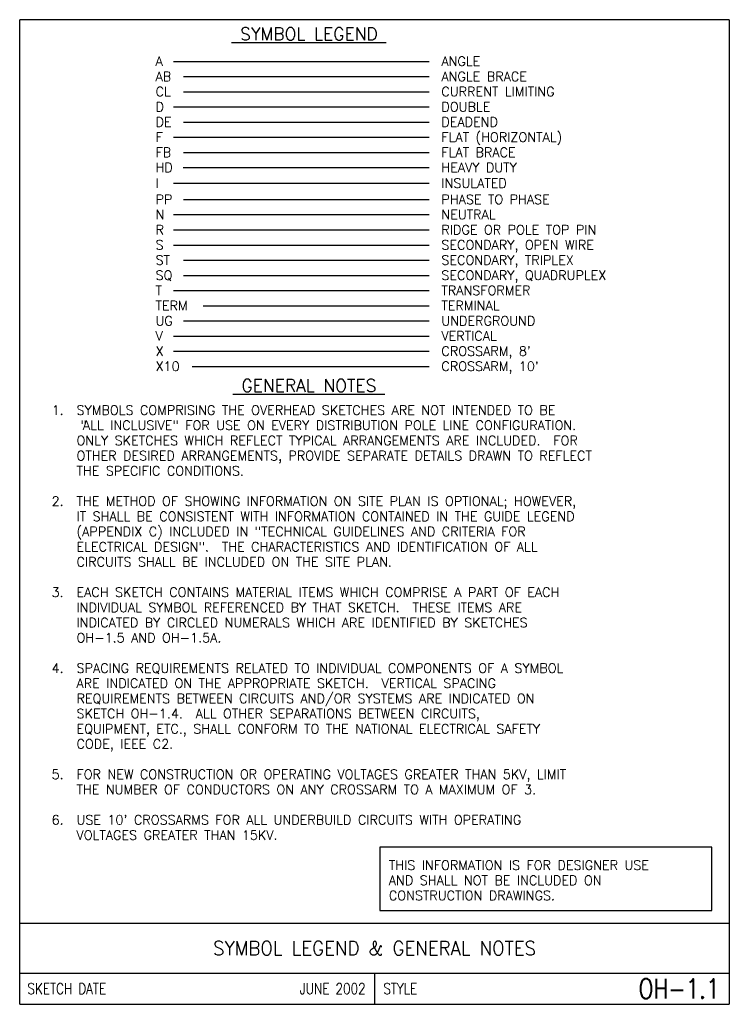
# Model space of a CAD drawing. Extents: x 0 to 7.1, y 0 to 9.85.
import ezdxf
from ezdxf.enums import TextEntityAlignment as Align

# ---------------------------------------------------------------- set-up
doc = ezdxf.new("R2010")
doc.units = 0
doc.header["$LTSCALE"] = 0.5
doc.header["$MEASUREMENT"] = 0
doc.layers.add('E-DETL', color=2, linetype='CONTINUOUS')
doc.layers.add('E-DETL-TEXT', color=3, linetype='CONTINUOUS')
doc.styles.add('ROMANS', font='ROMANS.SHX', dxfattribs={"width": 0.8})

msp = doc.modelspace()

# ---------------------------------------------------------------- linework, layer by layer
at = {"layer": 'E-DETL'}
for p, q in [((7.1036, 9.8484), (0, 9.8484)), ((0, 0), (0, 9.8484)), ((7.1036, 9.8484), (7.1036, 0)), ((1.5399, 9.4313), (4.0991, 9.4313)), ((1.6407, 9.2796), (4.0991, 9.2796)), ((1.6407, 9.1278), (4.0991, 9.1278)), ((1.5399, 8.976), (4.0991, 8.976)), ((1.6407, 8.8242), (4.0991, 8.8242)), ((1.5399, 8.6724), (4.0991, 8.6724)), ((1.6407, 8.5206), (4.0991, 8.5206)), ((1.6374, 8.3693), (4.0991, 8.3693)), ((1.5408, 8.212), (4.0991, 8.212)), ((1.6407, 8.0501), (4.0991, 8.0501)), ((1.5399, 7.8983), (4.0991, 7.8983)), ((1.5399, 7.7465), (4.0991, 7.7465)), ((1.5399, 7.5948), (4.0991, 7.5948)), ((1.6407, 7.443), (4.0991, 7.443)), ((1.6407, 7.2912), (4.0991, 7.2912)), ((1.5399, 7.1394), (4.0991, 7.1394)), ((1.8371, 6.9876), (4.0991, 6.9876)), ((1.6407, 6.8358), (4.0991, 6.8358)), ((1.5399, 6.684), (4.0991, 6.684)), ((1.5399, 6.5323), (4.0991, 6.5323)), ((1.7271, 6.3805), (4.0991, 6.3805)), ((3.6056, 1.5729), (3.6056, 0.9379)), ((6.9295, 1.5729), (3.6056, 1.5729)), ((6.9295, 0.9379), (6.9295, 1.5729)), ((3.6056, 0.9379), (6.9295, 0.9379)), ((0, 0.8125), (7.1036, 0.8125)), ((0, 0.3125), (7.1036, 0.3125)), ((3.5518, 0.3125), (3.5518, 0)), ((0, 0), (7.1036, 0))]:
    msp.add_line(p, q, dxfattribs=at)

# ---------------------------------------------------------------- texts
at = {"layer": 'E-DETL-TEXT', "style": 'ROMANS'}
for s, p in [('%%U SYMBOL LEGEND ', (2.8956, 9.6437)), ('%%U GENERAL NOTES ', (2.8956, 6.1262))]:
    msp.add_text(s, height=0.125, dxfattribs=at).set_placement(p, align=Align.CENTER)
for s, height, p in [('A', 0.0938, (1.3599, 9.3855)), ('ANGLE', 0.09375, (4.2214, 9.3855)), ('AB', 0.09375, (1.3599, 9.2338)), ('ANGLE BRACE', 0.09375, (4.2214, 9.2338)), ('CL', 0.09375, (1.3599, 9.082)), ('CURRENT LIMITING', 0.09375, (4.2214, 9.082)), ('D', 0.0938, (1.3599, 8.9302)), ('DOUBLE', 0.09375, (4.2214, 8.9302)), ('DE', 0.09375, (1.3599, 8.7784)), ('DEADEND', 0.09375, (4.2214, 8.7784)), ('F', 0.0938, (1.3599, 8.6266)), ('FLAT (HORIZONTAL)', 0.09375, (4.2214, 8.6266)), ('FB', 0.09375, (1.3599, 8.4748)), ('FLAT BRACE', 0.09375, (4.2214, 8.4748)), ('HD', 0.09375, (1.3599, 8.3236)), ('HEAVY DUTY', 0.09375, (4.2214, 8.3236)), ('I', 0.0938, (1.3599, 8.1662)), ('INSULATED', 0.09375, (4.2214, 8.1662)), ('PP', 0.09375, (1.3599, 8.0043)), ('PHASE TO PHASE', 0.09375, (4.2214, 8.0043)), ('N', 0.0938, (1.3599, 7.8525)), ('NEUTRAL', 0.09375, (4.2214, 7.8525)), ('R', 0.0938, (1.3599, 7.7008)), ('RIDGE OR POLE TOP PIN', 0.09375, (4.2214, 7.7008)), ('S', 0.0938, (1.3599, 7.549)), ('SECONDARY, OPEN WIRE', 0.09375, (4.2214, 7.549)), ('ST', 0.09375, (1.3599, 7.3972)), ('SECONDARY, TRIPLEX', 0.09375, (4.2214, 7.3972)), ('SQ', 0.09375, (1.3599, 7.2454)), ('SECONDARY, QUADRUPLEX', 0.09375, (4.2214, 7.2454)), ('T', 0.0938, (1.3599, 7.0936)), ('TRANSFORMER', 0.09375, (4.2214, 7.0936)), ('TERM', 0.09375, (1.3599, 6.9418)), ('TERMINAL', 0.09375, (4.2214, 6.9418)), ('UG', 0.09375, (1.3599, 6.79)), ('UNDERGROUND', 0.09375, (4.2214, 6.79)), ('V', 0.0938, (1.3599, 6.6383)), ('VERTICAL', 0.09375, (4.2214, 6.6383)), ('X', 0.0938, (1.3599, 6.4865)), ("CROSSARM, 8'", 0.09375, (4.2214, 6.4865)), ('X10', 0.09375, (1.3599, 6.3347)), ("CROSSARM, 10'", 0.09375, (4.2214, 6.3347)), ('SYMBOLS COMPRISING THE OVERHEAD SKETCHES ARE NOT INTENDED TO BE', 0.09375, (0.5689, 5.8963)), (' ALL INCLUSIVE" FOR USE ON EVERY DISTRIBUTION POLE LINE CONFIGURATION.', 0.09375, (0.5689, 5.7445)), ('"', 0.0938, (0.608, 5.7445)), ('ONLY SKETCHES WHICH REFLECT TYPICAL ARRANGEMENTS ARE INCLUDED.  FOR', 0.09375, (0.5689, 5.5927)), ('OTHER DESIRED ARRANGEMENTS, PROVIDE SEPARATE DETAILS DRAWN TO REFLECT', 0.09375, (0.5689, 5.4409)), ('THE SPECIFIC CONDITIONS.', 0.09375, (0.5689, 5.2891)), ('THE METHOD OF SHOWING INFORMATION ON SITE PLAN IS OPTIONAL; HOWEVER,', 0.09375, (0.5689, 4.9856)), ('IT SHALL BE CONSISTENT WITH INFORMATION CONTAINED IN THE GUIDE LEGEND', 0.09375, (0.5689, 4.8338)), ('(APPENDIX C) INCLUDED IN "TECHNICAL GUIDELINES AND CRITERIA FOR ', 0.09375, (0.5689, 4.682)), ('ELECTRICAL DESIGN".  THE CHARACTERISTICS AND IDENTIFICATION OF ALL ', 0.09375, (0.5689, 4.5302)), ('CIRCUITS SHALL BE INCLUDED ON THE SITE PLAN.', 0.09375, (0.5689, 4.3784)), ('EACH SKETCH CONTAINS MATERIAL ITEMS WHICH COMPRISE A PART OF EACH', 0.09375, (0.5689, 4.0748)), ('INDIVIDUAL SYMBOL REFERENCED BY THAT SKETCH.  THESE ITEMS ARE', 0.09375, (0.5689, 3.9231)), ('INDICATED BY CIRCLED NUMERALS WHICH ARE IDENTIFIED BY SKETCHES', 0.09375, (0.5689, 3.7713)), ('OH-1.5 AND OH-1.5A.', 0.09375, (0.5689, 3.6195)), ('SPACING REQUIREMENTS RELATED TO INDIVIDUAL COMPONENTS OF A SYMBOL', 0.09375, (0.5689, 3.3159)), ('ARE INDICATED ON THE APPROPRIATE SKETCH.  VERTICAL SPACING', 0.09375, (0.5689, 3.1641)), ('REQUIREMENTS BETWEEN CIRCUITS AND/OR SYSTEMS ARE INDICATED ON ', 0.09375, (0.5689, 3.0123)), ('SKETCH OH-1.4.  ALL OTHER SEPARATIONS BETWEEN CIRCUITS,', 0.09375, (0.5689, 2.8606)), ('EQUIPMENT, ETC., SHALL CONFORM TO THE NATIONAL ELECTRICAL SAFETY', 0.09375, (0.5689, 2.7088)), ('CODE, IEEE C2.', 0.09375, (0.5689, 2.557)), ('FOR NEW CONSTRUCTION OR OPERATING VOLTAGES GREATER THAN 5KV, LIMIT', 0.09375, (0.5689, 2.2534)), ('THE NUMBER OF CONDUCTORS ON ANY CROSSARM TO A MAXIMUM OF 3.', 0.09375, (0.5689, 2.1016)), ("USE 10' CROSSARMS FOR ALL UNDERBUILD CIRCUITS WITH OPERATING", 0.09375, (0.5689, 1.7981)), ('VOLTAGES GREATER THAN 15KV.', 0.09375, (0.5689, 1.6463)), ('THIS INFORMATION IS FOR DESIGNER USE', 0.09375, (3.6953, 1.3449)), ('AND SHALL NOT BE INCLUDED ON ', 0.09375, (3.6953, 1.1932)), ('CONSTRUCTION DRAWINGS.', 0.09375, (3.6953, 1.0414))]:
    msp.add_text(s, height=height, dxfattribs=at).set_placement(p)
for s, p in [('1.  ', (0.5689, 5.8963)), ('2.  ', (0.5689, 4.9856)), ('3.  ', (0.5689, 4.0748)), ('4.  ', (0.5689, 3.3159)), ('5.  ', (0.5689, 2.2534)), ('6.  ', (0.5689, 1.7981))]:
    msp.add_text(s, height=0.09375, dxfattribs=at).set_placement(p, align=Align.RIGHT)
at = {"layer": 'E-DETL-TEXT', "style": 'ROMANS', "width": 0.95}
msp.add_text('SYMBOL LEGEND & GENERAL NOTES', height=0.14, dxfattribs=at).set_placement((3.5518, 0.5625), align=Align.MIDDLE)
at = {"layer": 'E-DETL-TEXT', "style": 'ROMANS', "width": 0.8}
for s, p in [('SKETCH DATE', (0.0773, 0.1563)), ('STYLE', (3.6406, 0.1563))]:
    msp.add_text(s, height=0.11, dxfattribs=at).set_placement(p, align=Align.MIDDLE_LEFT)
for s, height, p in [('JUNE 2002', 0.11, (3.463, 0.1563)), ('OH-1.1', 0.19685, (7.0055, 0.1563))]:
    msp.add_text(s, height=height, dxfattribs=at).set_placement(p, align=Align.MIDDLE_RIGHT)

doc.saveas('drawing.dxf')
